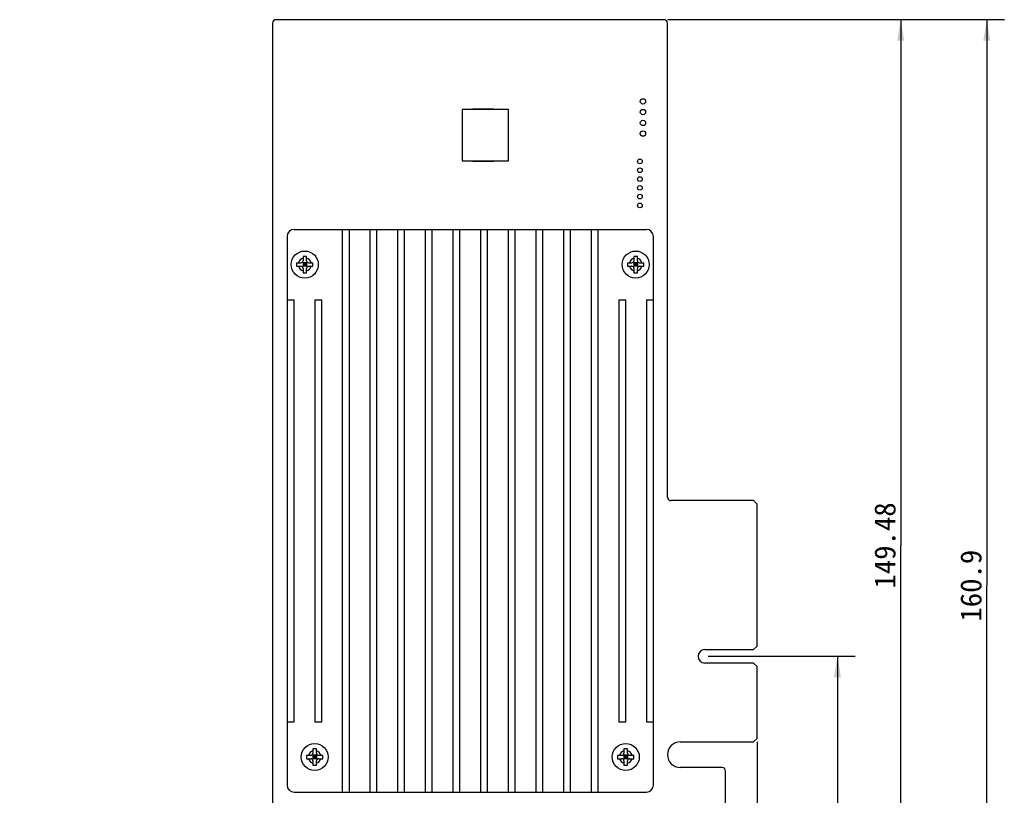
# Model space of a CAD drawing. Header units: millimetres. Extents: x -32 to 346, y 283 to 568.
# Tile 9 of 13: x 58 to 198, y 396 to 506. Entities that reach past the tile are written whole.
import ezdxf
from ezdxf.enums import TextEntityAlignment as Align

# ---------------------------------------------------------------- set-up
doc = ezdxf.new("R2010")
doc.units = ezdxf.units.MM
doc.header["$LTSCALE"] = 16.335
doc.layers.get('0').update_dxf_attribs({"linetype": 'CONTINUOUS'})
doc.layers.add('00_COMPONENTS', color=7, linetype='CONTINUOUS')
doc.layers.add('51__DRAFT_DIMS', color=7, linetype='CONTINUOUS')
doc.styles.get("Standard").update_dxf_attribs({"font": 'simfang.ttf'})
doc.dimstyles.new('DIMSTYLE_1', dxfattribs={"dimtxt": 3, "dimasz": 3, "dimexe": 2.5, "dimexo": 0.5, "dimgap": 0.75, "dimtad": 1, "dimdec": 1, "dimdsep": 46, "dimtxsty": 'Standard', "dimblk": '_FILLED', "dimblk1": '_FILLED', "dimblk2": '_FILLED', "dimcen": 0.09, "dimclrt": 3, "dimazin": 2, "dimtp": 0.3, "dimtm": 0.3, "dimtfac": 1, "dimtdec": 1, "dimtofl": 0, "dimtmove": 0, "dimatfit": 3, "dimldrblk": '_FILLED', "dimfxl": 0, "dimtolj": 1, "dimarcsym": 0})
doc.dimstyles.new('DIMSTYLE_2', dxfattribs={"dimtxt": 3, "dimasz": 3, "dimexe": 2.5, "dimexo": 0.5, "dimgap": 0.75, "dimtad": 1, "dimdsep": 46, "dimtxsty": 'Standard', "dimblk": '_FILLED', "dimblk1": '_FILLED', "dimblk2": '_FILLED', "dimcen": 0.09, "dimclrt": 3, "dimazin": 2, "dimtp": 0.3, "dimtm": 0.3, "dimtfac": 1, "dimtofl": 0, "dimtmove": 0, "dimatfit": 3, "dimldrblk": '_FILLED', "dimfxl": 0, "dimtolj": 1, "dimarcsym": 0})
doc.dimstyles.new('DIMSTYLE_3', dxfattribs={"dimtxt": 3, "dimasz": 3, "dimexe": 2.5, "dimexo": 0.5, "dimgap": 0.75, "dimtad": 1, "dimdsep": 46, "dimtxsty": 'Standard', "dimblk": '_FILLED', "dimblk1": '_FILLED', "dimblk2": '_FILLED', "dimcen": 0.09, "dimclrt": 3, "dimazin": 2, "dimtp": 0.5, "dimtm": 0.5, "dimtfac": 1, "dimtofl": 0, "dimtmove": 0, "dimatfit": 3, "dimldrblk": '_FILLED', "dimfxl": 0, "dimtolj": 1, "dimarcsym": 0})
doc.dimstyles.new('DIMSTYLE_4', dxfattribs={"dimtxt": 3, "dimasz": 3, "dimexe": 2.5, "dimexo": 0.5, "dimgap": 0.75, "dimtad": 1, "dimdec": 1, "dimdsep": 46, "dimtxsty": 'Standard', "dimblk": '_FILLED', "dimblk1": '_FILLED', "dimblk2": '_FILLED', "dimcen": 0.09, "dimclrt": 3, "dimazin": 2, "dimtp": 0.5, "dimtm": 0.5, "dimtfac": 1, "dimtdec": 1, "dimtofl": 0, "dimtmove": 0, "dimatfit": 3, "dimldrblk": '_FILLED', "dimfxl": 0, "dimtolj": 1, "dimarcsym": 0})

# ---------------------------------------------------------------- blocks, each defined once
blk = doc.blocks.new('_FILLED')
at = {"color": 0, "linetype": 'ByBlock'}
blk.add_solid([(0, 0), (-1, 0.167), (-1, -0.167)], dxfattribs=at)
blk = doc.blocks.new('*D1')
at = {"layer": '51__DRAFT_DIMS', "color": 4}
for p, q in [((163.28, 403.43), (163.28, 327.73)), ((58.42, 345.18), (58.42, 327.73)), ((58.42, 330.23), (110.85, 330.23)), ((163.28, 330.23), (110.85, 330.23))]:
    blk.add_line(p, q, dxfattribs=at)
at = {"layer": '51__DRAFT_DIMS', "color": 4, "xscale": 3, "yscale": 3, "zscale": 3, "rotation": 180}
blk.add_blockref('_FILLED', (58.42, 330.23), dxfattribs=at)
at = {"layer": '51__DRAFT_DIMS', "color": 4, "xscale": 3, "yscale": 3, "zscale": 3}
blk.add_blockref('_FILLED', (163.28, 330.23), dxfattribs=at)
at = {"layer": '51__DRAFT_DIMS', "color": 3}
blk.add_text('104.9', height=3, dxfattribs=at).set_placement((110.85, 330.98), align=Align.CENTER)
blk = doc.blocks.new('*D3')
at = {"layer": '51__DRAFT_DIMS', "color": 4}
for p, q in [((163.28, 403.43), (163.28, 347.73)), ((94.38, 358.44), (94.38, 347.73)), ((94.38, 350.23), (128.83, 350.23)), ((163.28, 350.23), (128.83, 350.23))]:
    blk.add_line(p, q, dxfattribs=at)
at = {"layer": '51__DRAFT_DIMS', "color": 4, "xscale": 3, "yscale": 3, "zscale": 3, "rotation": 180}
blk.add_blockref('_FILLED', (94.38, 350.23), dxfattribs=at)
at = {"layer": '51__DRAFT_DIMS', "color": 4, "xscale": 3, "yscale": 3, "zscale": 3}
blk.add_blockref('_FILLED', (163.28, 350.23), dxfattribs=at)
at = {"layer": '51__DRAFT_DIMS', "color": 3}
blk.add_text('68.9', height=3, dxfattribs=at).set_placement((128.83, 350.98), align=Align.CENTER)
blk = doc.blocks.new('*D4')
at = {"layer": '51__DRAFT_DIMS', "color": 4}
for p, q in [((156.33, 415.59), (177.2, 415.59)), ((174.7, 415.59), (174.7, 386.1)), ((174.7, 356.61), (174.7, 386.1)), ((159.66, 356.61), (177.2, 356.61))]:
    blk.add_line(p, q, dxfattribs=at)
at = {"layer": '51__DRAFT_DIMS', "color": 4, "xscale": 3, "yscale": 3, "zscale": 3}
for p, rotation in [((174.7, 415.59), 90), ((174.7, 356.61), 270)]:
    blk.add_blockref('_FILLED', p, dxfattribs=dict(at, rotation=rotation))
at = {"layer": '51__DRAFT_DIMS', "color": 3}
blk.add_text('59', height=3, rotation=90, dxfattribs=at).set_placement((173.95, 386.1), align=Align.CENTER)
blk = doc.blocks.new('*D5')
at = {"layer": '51__DRAFT_DIMS', "color": 4}
for p, q in [((150.53, 506.09), (186.2, 506.09)), ((183.7, 506.09), (183.7, 431.35)), ((183.7, 356.61), (183.7, 431.35)), ((159.66, 356.61), (186.2, 356.61))]:
    blk.add_line(p, q, dxfattribs=at)
at = {"layer": '51__DRAFT_DIMS', "color": 4, "xscale": 3, "yscale": 3, "zscale": 3}
for p, rotation in [((183.7, 506.09), 90), ((183.7, 356.61), 270)]:
    blk.add_blockref('_FILLED', p, dxfattribs=dict(at, rotation=rotation))
at = {"layer": '51__DRAFT_DIMS', "color": 3}
blk.add_text('149.48', height=3, rotation=90, dxfattribs=at).set_placement((182.95, 431.35), align=Align.CENTER)
blk = doc.blocks.new('*D6')
at = {"layer": '51__DRAFT_DIMS', "color": 4}
for p, q in [((150.53, 506.09), (198.43, 506.09)), ((195.93, 506.09), (195.93, 425.63)), ((195.93, 345.18), (195.93, 425.63)), ((58.92, 345.18), (198.43, 345.18))]:
    blk.add_line(p, q, dxfattribs=at)
at = {"layer": '51__DRAFT_DIMS', "color": 4, "xscale": 3, "yscale": 3, "zscale": 3}
for p, rotation in [((195.93, 506.09), 90), ((195.93, 345.18), 270)]:
    blk.add_blockref('_FILLED', p, dxfattribs=dict(at, rotation=rotation))
at = {"layer": '51__DRAFT_DIMS', "color": 3}
blk.add_text('160.9', height=3, rotation=90, dxfattribs=at).set_placement((195.18, 425.63), align=Align.CENTER)

msp = doc.modelspace()

# ---------------------------------------------------------------- linework, layer by layer
at = {"layer": '00_COMPONENTS', "color": 7}
for p, q in [((94.383, 505.585), (94.383, 360.606)), ((150.033, 506.085), (94.883, 506.085)), ((150.533, 438.215), (150.533, 505.585)), ((121.333, 493.317), (121.333, 486.017)), ((127.933, 493.317), (121.333, 493.317)), ((122.833, 493.317), (122.833, 493.417)), ((122.833, 493.417), (125.833, 493.417)), ((123.945, 493.317), (123.945, 493.417)), ((124.72, 493.317), (124.72, 493.417)), ((125.833, 493.317), (125.833, 493.417)), ((127.933, 486.017), (127.933, 493.317)), ((121.333, 486.017), (127.933, 486.017)), ((122.833, 486.017), (122.833, 485.917)), ((125.833, 485.917), (122.833, 485.917)), ((123.945, 486.017), (123.945, 485.917)), ((124.72, 486.017), (124.72, 485.917)), ((125.833, 486.017), (125.833, 485.917)), ((97.438, 476.276), (147.528, 476.276)), ((104.298, 476.276), (104.298, 396.276)), ((105.298, 396.276), (105.298, 476.276)), ((108.228, 476.276), (108.228, 396.276)), ((109.228, 396.276), (109.228, 476.276)), ((112.158, 476.276), (112.158, 396.276)), ((113.158, 396.276), (113.158, 476.276)), ((116.088, 476.276), (116.088, 396.276)), ((117.088, 396.276), (117.088, 476.276)), ((120.018, 476.276), (120.018, 396.276)), ((121.018, 396.276), (121.018, 476.276)), ((123.948, 476.276), (123.948, 396.276)), ((124.948, 396.276), (124.948, 476.276)), ((127.878, 476.276), (127.878, 396.276)), ((128.878, 396.276), (128.878, 476.276)), ((131.808, 476.276), (131.808, 396.276)), ((132.808, 396.276), (132.808, 476.276)), ((135.738, 476.276), (135.738, 396.276)), ((136.738, 396.276), (136.738, 476.276)), ((139.668, 476.276), (139.668, 396.276)), ((140.668, 396.276), (140.668, 476.276)), ((96.438, 475.276), (96.438, 397.276)), ((148.528, 397.276), (148.528, 475.276)), ((98.708, 472.44), (98.708, 471.826)), ((99.208, 471.826), (99.208, 472.44)), ((145.758, 472.44), (145.758, 471.826)), ((146.258, 471.826), (146.258, 472.44)), ((97.794, 471.526), (98.408, 471.526)), ((97.794, 471.026), (98.408, 471.026)), ((98.62, 470.938), (99.296, 471.614)), ((99.296, 470.938), (98.62, 471.614)), ((98.708, 471.526), (98.708, 471.026)), ((99.208, 471.526), (98.708, 471.526)), ((99.208, 471.276), (98.708, 471.276)), ((99.208, 471.026), (98.708, 471.026)), ((98.708, 470.726), (98.708, 470.112)), ((98.958, 471.526), (98.958, 471.026)), ((99.208, 471.526), (99.208, 471.026)), ((99.208, 470.112), (99.208, 470.726)), ((99.508, 471.526), (100.122, 471.526)), ((99.508, 471.026), (100.122, 471.026)), ((144.844, 471.526), (145.458, 471.526)), ((144.844, 471.026), (145.458, 471.026)), ((145.67, 470.938), (146.346, 471.614)), ((146.346, 470.938), (145.67, 471.614)), ((145.758, 471.526), (145.758, 471.026)), ((146.258, 471.526), (145.758, 471.526)), ((146.258, 471.276), (145.758, 471.276)), ((146.258, 471.026), (145.758, 471.026)), ((145.758, 470.726), (145.758, 470.112)), ((146.008, 471.526), (146.008, 471.026)), ((146.258, 471.526), (146.258, 471.026)), ((146.258, 470.112), (146.258, 470.726)), ((146.558, 471.526), (147.172, 471.526)), ((146.558, 471.026), (147.172, 471.026)), ((96.438, 466.276), (97.438, 466.276)), ((97.438, 406.276), (97.438, 466.276)), ((100.368, 466.276), (100.368, 406.276)), ((100.368, 466.276), (101.368, 466.276)), ((101.368, 406.276), (101.368, 466.276)), ((143.598, 466.276), (144.598, 466.276)), ((143.598, 466.276), (143.598, 406.276)), ((144.598, 406.276), (144.598, 466.276)), ((147.528, 466.276), (148.528, 466.276)), ((147.528, 466.276), (147.528, 406.276)), ((162.783, 437.715), (151.033, 437.715)), ((163.283, 437.215), (162.783, 437.715)), ((163.283, 417.035), (163.283, 437.215)), ((155.833, 416.536), (162.783, 416.536)), ((162.783, 416.536), (163.283, 417.035)), ((162.783, 414.635), (155.833, 414.635)), ((163.283, 414.135), (162.783, 414.635)), ((163.283, 403.925), (163.283, 414.135)), ((96.438, 406.276), (97.438, 406.276)), ((100.368, 406.276), (101.368, 406.276)), ((143.598, 406.276), (144.598, 406.276)), ((147.528, 406.276), (148.528, 406.276)), ((152.348, 403.425), (162.783, 403.425)), ((162.783, 403.425), (163.283, 403.925)), ((100.118, 402.44), (100.118, 401.826)), ((100.618, 401.826), (100.618, 402.44)), ((144.348, 402.44), (144.348, 401.826)), ((144.848, 401.826), (144.848, 402.44)), ((99.204, 401.526), (99.818, 401.526)), ((99.204, 401.026), (99.818, 401.026)), ((100.706, 400.938), (100.03, 401.614)), ((100.03, 400.938), (100.706, 401.614)), ((100.618, 401.526), (100.118, 401.526)), ((100.118, 401.526), (100.118, 401.026)), ((100.618, 401.276), (100.118, 401.276)), ((100.618, 401.026), (100.118, 401.026)), ((100.118, 400.726), (100.118, 400.112)), ((100.368, 401.526), (100.368, 401.026)), ((100.618, 401.526), (100.618, 401.026)), ((100.618, 400.112), (100.618, 400.726)), ((100.918, 401.526), (101.532, 401.526)), ((100.918, 401.026), (101.532, 401.026)), ((143.434, 401.526), (144.048, 401.526)), ((143.434, 401.026), (144.048, 401.026)), ((144.936, 400.938), (144.26, 401.614)), ((144.26, 400.938), (144.936, 401.614)), ((144.848, 401.526), (144.348, 401.526)), ((144.348, 401.526), (144.348, 401.026)), ((144.848, 401.276), (144.348, 401.276)), ((144.848, 401.026), (144.348, 401.026)), ((144.348, 400.726), (144.348, 400.112)), ((144.598, 401.526), (144.598, 401.026)), ((144.848, 401.526), (144.848, 401.026)), ((144.848, 400.112), (144.848, 400.726)), ((145.148, 401.526), (145.762, 401.526)), ((145.148, 401.026), (145.762, 401.026)), ((158.283, 399.775), (152.348, 399.78)), ((158.783, 392.275), (158.783, 399.275)), ((97.438, 396.276), (147.528, 396.276))]:
    msp.add_line(p, q, dxfattribs=at)
for centre, radius in [((147.049, 494.474), 0.381), ((147.049, 492.95), 0.381), ((147.049, 491.403), 0.381), ((147.049, 489.902), 0.381), ((146.608, 485.934), 0.33), ((146.608, 484.684), 0.33), ((146.608, 483.434), 0.33), ((146.608, 482.184), 0.33), ((146.608, 480.934), 0.33), ((146.608, 479.684), 0.33), ((98.958, 471.276), 1.925), ((146.008, 471.276), 1.925), ((100.368, 401.276), 1.925), ((144.598, 401.276), 1.925)]:
    msp.add_circle(centre, radius, dxfattribs=at)
for centre, radius, start, end in [((94.883, 505.585), 0.5, 89.9905, 180.0095), ((150.033, 505.585), 0.5, 359.98645, 89.98445), ((97.438, 475.276), 1, 90, 180), ((147.528, 475.276), 1, 0, 90), ((98.408, 471.826), 0.3, 270, 360), ((98.955, 466.954), 5.492, 89.96526, 92.57438), ((98.961, 466.954), 5.492, 87.42562, 90.03474), ((99.508, 471.826), 0.3, 180, 270), ((145.458, 471.826), 0.3, 270, 360), ((146.005, 466.954), 5.492, 89.96526, 92.57438), ((146.011, 466.954), 5.492, 87.42562, 90.03474), ((146.558, 471.826), 0.3, 180, 270), ((98.408, 470.726), 0.3, 0, 90), ((99.508, 470.726), 0.3, 90, 180), ((145.458, 470.726), 0.3, 0, 90), ((146.558, 470.726), 0.3, 90, 180), ((98.955, 475.598), 5.492, 267.42562, 270.03474), ((98.961, 475.598), 5.492, 269.96526, 272.57438), ((146.005, 475.598), 5.492, 267.42562, 270.03474), ((146.011, 475.598), 5.492, 269.96526, 272.57438), ((151.033, 438.215), 0.5, 179.992, 270.008), ((155.833, 415.585), 0.95, 90, 270), ((152.348, 401.603), 1.822, 90, 270), ((99.818, 401.826), 0.3, 270, 360), ((100.365, 396.954), 5.492, 89.96526, 92.57438), ((100.371, 396.954), 5.492, 87.42562, 90.03474), ((100.918, 401.826), 0.3, 180, 270), ((144.048, 401.826), 0.3, 270, 360), ((144.595, 396.954), 5.492, 89.96526, 92.57438), ((144.601, 396.954), 5.492, 87.42562, 90.03474), ((145.148, 401.826), 0.3, 180, 270), ((99.818, 400.726), 0.3, 0, 90), ((100.918, 400.726), 0.3, 90, 180), ((144.048, 400.726), 0.3, 0, 90), ((145.148, 400.726), 0.3, 90, 180), ((100.365, 405.598), 5.492, 267.42562, 270.03474), ((100.371, 405.598), 5.492, 269.96526, 272.57438), ((144.595, 405.598), 5.492, 267.42562, 270.03474), ((144.601, 405.598), 5.492, 269.96526, 272.57438), ((158.283, 399.275), 0.5, 0.01555, 90.01355), ((97.438, 397.276), 1, 180, 270), ((147.528, 397.276), 1, 270, 360)]:
    msp.add_arc(centre, radius, start, end, dxfattribs=at)
at = {"layer": '00_COMPONENTS', "color": 4}
for centre, start, end in [((98.958, 471.276), 105.68055, 164.31945), ((98.958, 471.276), 15.68055, 74.31945), ((146.008, 471.276), 105.68055, 164.31945), ((146.008, 471.276), 15.68055, 74.31945), ((98.958, 471.276), 195.68055, 254.31945), ((98.958, 471.276), 285.68055, 344.31945), ((146.008, 471.276), 195.68055, 254.31945), ((146.008, 471.276), 285.68055, 344.31945), ((100.368, 401.276), 105.68055, 164.31945), ((100.368, 401.276), 15.68055, 74.31945), ((144.598, 401.276), 105.68055, 164.31945), ((144.598, 401.276), 15.68055, 74.31945), ((100.368, 401.276), 195.68055, 254.31945), ((100.368, 401.276), 285.68055, 344.31945), ((144.598, 401.276), 195.68055, 254.31945), ((144.598, 401.276), 285.68055, 344.31945)]:
    msp.add_arc(centre, 0.925, start, end, dxfattribs=at)
at = {"layer": '00_COMPONENTS', "color": 7}
for points, knots in [([(97.794, 471.526), (97.79, 471.442), (97.787, 471.276), (97.79, 471.109), (97.794, 471.026)], [0, 0, 0, 0, 0.5000001, 1, 1, 1, 1]), ([(100.122, 471.026), (100.126, 471.109), (100.129, 471.276), (100.126, 471.442), (100.122, 471.526)], [0, 0, 0, 0, 0.4999999, 1, 1, 1, 1]), ([(144.844, 471.526), (144.84, 471.442), (144.837, 471.276), (144.84, 471.109), (144.844, 471.026)], [0, 0, 0, 0, 0.5000001, 1, 1, 1, 1]), ([(147.172, 471.026), (147.176, 471.109), (147.179, 471.276), (147.176, 471.442), (147.172, 471.526)], [0, 0, 0, 0, 0.4999999, 1, 1, 1, 1]), ([(99.204, 401.526), (99.2, 401.442), (99.197, 401.276), (99.2, 401.109), (99.204, 401.026)], [0, 0, 0, 0, 0.5000001, 1, 1, 1, 1]), ([(101.532, 401.026), (101.536, 401.109), (101.539, 401.276), (101.536, 401.442), (101.532, 401.526)], [0, 0, 0, 0, 0.4999999, 1, 1, 1, 1]), ([(143.434, 401.526), (143.43, 401.442), (143.427, 401.276), (143.43, 401.109), (143.434, 401.026)], [0, 0, 0, 0, 0.5000001, 1, 1, 1, 1]), ([(145.762, 401.026), (145.766, 401.109), (145.769, 401.276), (145.766, 401.442), (145.762, 401.526)], [0, 0, 0, 0, 0.4999999, 1, 1, 1, 1])]:
    msp.add_open_spline(points, degree=3, knots=knots, dxfattribs=at)

# ---------------------------------------------------------------- dimensions: what is measured, and where the dimension line sits
at = {"layer": '51__DRAFT_DIMS', "color": 4}
for base, p1, p2, angle, dimstyle, picture, middle in [((195.926, 345.176), (150.033, 506.085), (58.423, 345.176), 270, 'DIMSTYLE_4', '*D6', (195.926, 425.724)), ((183.697, 506.085), (159.156, 356.606), (150.033, 506.085), 90, 'DIMSTYLE_3', '*D5', (183.697, 431.431)), ((174.704, 415.585), (159.156, 356.606), (155.833, 415.585), 90, 'DIMSTYLE_1', '*D4', (174.704, 386.075))]:
    dim = msp.add_linear_dim(base=base, p1=p1, p2=p2, angle=angle, dimstyle=dimstyle, dxfattribs=at)
    dim.commit()
    dim.dimension.update_dxf_attribs({"geometry": picture, "text_midpoint": middle, "dimtype": 160})
for base, p1, dimstyle, picture, middle in [((163.283, 330.23), (58.423, 345.676), 'DIMSTYLE_1', '*D1', (110.947, 330.23)), ((163.283, 350.227), (94.383, 358.935), 'DIMSTYLE_2', '*D3', (128.783, 350.227))]:
    dim = msp.add_linear_dim(base=base, p1=p1, p2=(163.283, 403.925), dimstyle=dimstyle, dxfattribs=at)
    dim.commit()
    dim.dimension.update_dxf_attribs({"geometry": picture, "text_midpoint": middle, "dimtype": 160})

doc.saveas('drawing.dxf')
